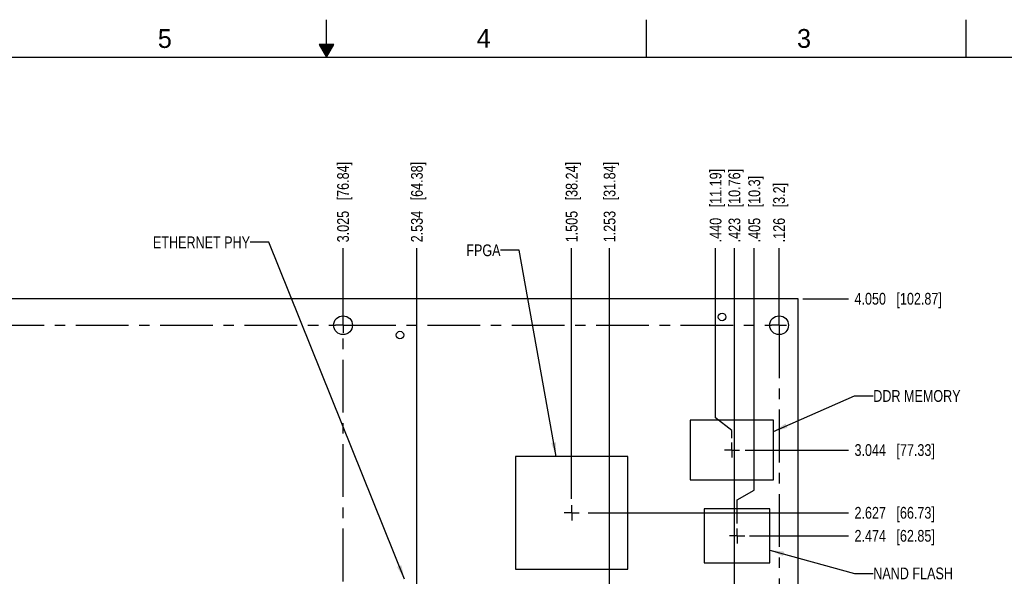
# Model space of a CAD drawing. Header units: inches. Extents: x 0 to 34, y 0 to 22.
# Tile 25 of 26: x 12.9 to 26, y 14.6 to 22. Entities that reach past the tile are written whole.
import ezdxf

# ---------------------------------------------------------------- set-up
doc = ezdxf.new("R2010")
doc.units = ezdxf.units.IN
doc.header["$LTSCALE"] = 1.87
doc.header["$MEASUREMENT"] = 0
doc.linetypes.add('CENTER', pattern=[0.6, 0.375, -0.075, 0.075, -0.075])
doc.layers.get('0').update_dxf_attribs({"linetype": 'CONTINUOUS'})
for name, color, linetype in [('02___PRT_ALL_AXES', 7, 'CONTINUOUS'), ('DETAIL', 7, 'CONTINUOUS'), ('DIMENSIONS', 7, 'CONTINUOUS')]:
    doc.layers.add(name, color=color, linetype=linetype)
doc.styles.get("Standard").update_dxf_attribs({"font": 'txt', "width": 0.8})
doc.styles.add('TEXTSTYLE_2', font='txt')
doc.dimstyles.new('DIMSTYLE_2', dxfattribs={"dimtxt": 0.15625, "dimasz": 0.1875, "dimexe": 0.125, "dimexo": 0.0625, "dimgap": 0.09, "dimtad": 0, "dimtih": 1, "dimtoh": 1, "dimdec": 3, "dimlfac": 0.5, "dimzin": 4, "dimdsep": 46, "dimtxsty": 'STANDARD', "dimblk": '_FILLED', "dimblk1": '_FILLED', "dimblk2": '_FILLED', "dimcen": 0.09, "dimadec": 0, "dimazin": 0, "dimtfac": 1, "dimtdec": 3, "dimtofl": 0, "dimtmove": 0, "dimatfit": 3, "dimldrblk": '_FILLED', "dimfxl": 1, "dimtolj": 1, "dimtzin": 4, "dimarcsym": 0})
doc.dimstyles.get("Standard").update_dxf_attribs({"dimtxt": 0.15625, "dimasz": 0.1875, "dimexe": 0.125, "dimexo": 0.0625, "dimgap": 0.09, "dimtad": 0, "dimtih": 1, "dimtoh": 1, "dimdec": 3, "dimzin": 4, "dimdsep": 46, "dimtxsty": 'STANDARD', "dimblk": '_FILLED', "dimblk1": '_FILLED', "dimblk2": '_FILLED', "dimcen": 0.09, "dimadec": 0, "dimazin": 0, "dimtp": 0.01, "dimtm": 0.01, "dimtfac": 1, "dimtdec": 3, "dimtofl": 0, "dimtmove": 0, "dimatfit": 3, "dimldrblk": '_FILLED', "dimfxl": 1, "dimtolj": 1, "dimtzin": 4, "dimarcsym": 0})

# ---------------------------------------------------------------- blocks, each defined once
blk = doc.blocks.new('*D8')
at = {"layer": 'DIMENSIONS', "color": 2, "linetype": 'CONTINUOUS'}
blk.add_line((22.626, 15.14), (23.943, 15.14), dxfattribs=at)
at = {"layer": 'DIMENSIONS', "color": 2, "linetype": 'CONTINUOUS', "insert": (24.021, 15.218), "char_height": 0.15625, "width": 1.65625, "attachment_point": 1, "line_spacing_factor": 0.9}
blk.add_mtext('2.474{\\Ftxt.shx;\\W1.000000;\\H0.156250; }[62.85]', dxfattribs=at)
blk = doc.blocks.new('_FILLED')
at = {"color": 0, "linetype": 'BYBLOCK'}
blk.add_solid([(0, 0), (-1, 0.167), (-1, -0.167)], dxfattribs=at)
blk = doc.blocks.new('*D9')
at = {"layer": 'DIMENSIONS', "color": 2, "linetype": 'CONTINUOUS'}
blk.add_line((22.566, 16.28), (23.943, 16.28), dxfattribs=at)
at = {"layer": 'DIMENSIONS', "color": 2, "linetype": 'CONTINUOUS', "insert": (24.021, 16.358), "char_height": 0.15625, "width": 1.65625, "attachment_point": 1, "line_spacing_factor": 0.9}
blk.add_mtext('3.044{\\Ftxt.shx;\\W1.000000;\\H0.156250; }[77.33]', dxfattribs=at)
blk = doc.blocks.new('*D10')
at = {"layer": 'DIMENSIONS', "color": 2, "linetype": 'CONTINUOUS'}
blk.add_line((20.479, 15.446), (23.943, 15.446), dxfattribs=at)
at = {"layer": 'DIMENSIONS', "color": 2, "linetype": 'CONTINUOUS', "insert": (24.021, 15.524), "char_height": 0.15625, "width": 1.65625, "attachment_point": 1, "line_spacing_factor": 0.9}
blk.add_mtext('2.627{\\Ftxt.shx;\\W1.000000;\\H0.156250; }[66.73]', dxfattribs=at)
blk = doc.blocks.new('*D12')
at = {"layer": 'DIMENSIONS', "color": 2, "linetype": 'CONTINUOUS'}
blk.add_line((23.333, 18.291), (23.943, 18.291), dxfattribs=at)
at = {"layer": 'DIMENSIONS', "color": 2, "linetype": 'CONTINUOUS', "insert": (24.021, 18.369), "char_height": 0.15625, "width": 1.78125, "attachment_point": 1, "line_spacing_factor": 0.9}
blk.add_mtext('4.050{\\Ftxt.shx;\\W1.000000;\\H0.156250; }[102.87]', dxfattribs=at)
blk = doc.blocks.new('*D22')
at = {"layer": 'DIMENSIONS', "color": 2, "linetype": 'CONTINUOUS'}
blk.add_line((12.057, 16.927), (12.057, 18.963), dxfattribs=at)
at = {"layer": 'DIMENSIONS', "color": 2, "linetype": 'CONTINUOUS', "insert": (11.978, 19.041), "char_height": 0.15625, "width": 1.78125, "attachment_point": 1, "rotation": 90, "line_spacing_factor": 0.9}
blk.add_mtext('5.607{\\Ftxt.shx;\\W1.000000;\\H0.156250; }[142.42]', dxfattribs=at)
blk = doc.blocks.new('*D23')
at = {"layer": 'DIMENSIONS', "color": 2, "linetype": 'CONTINUOUS'}
for p, q in [((11.028, 17.413), (11.028, 18.963)), ((11.403, 16.987), (11.028, 17.413)), ((11.403, 16.927), (11.403, 16.987))]:
    blk.add_line(p, q, dxfattribs=at)
at = {"layer": 'DIMENSIONS', "color": 2, "linetype": 'CONTINUOUS', "insert": (10.95, 19.041), "char_height": 0.15625, "width": 1.78125, "attachment_point": 1, "rotation": 90, "line_spacing_factor": 0.9}
blk.add_mtext('5.934{\\Ftxt.shx;\\W1.000000;\\H0.156250; }[150.73]', dxfattribs=at)
blk = doc.blocks.new('*D24')
at = {"layer": 'DIMENSIONS', "color": 2, "linetype": 'CONTINUOUS'}
for p, q in [((22.174, 16.71), (22.174, 18.963)), ((22.39, 16.539), (22.174, 16.71)), ((22.39, 16.437), (22.39, 16.539))]:
    blk.add_line(p, q, dxfattribs=at)
at = {"layer": 'DIMENSIONS', "color": 2, "linetype": 'CONTINUOUS', "insert": (22.096, 19.041), "char_height": 0.15625, "width": 1.53125, "attachment_point": 1, "rotation": 90, "line_spacing_factor": 0.9}
blk.add_mtext('.440{\\Ftxt.shx;\\W1.000000;\\H0.156250; }[11.19]', dxfattribs=at)
blk = doc.blocks.new('*D25')
at = {"layer": 'DIMENSIONS', "color": 2, "linetype": 'CONTINUOUS'}
blk.add_line((22.424, 14.348), (22.424, 18.963), dxfattribs=at)
at = {"layer": 'DIMENSIONS', "color": 2, "linetype": 'CONTINUOUS', "insert": (22.346, 19.041), "char_height": 0.15625, "width": 1.53125, "attachment_point": 1, "rotation": 90, "line_spacing_factor": 0.9}
blk.add_mtext('.423{\\Ftxt.shx;\\W1.000000;\\H0.156250; }[10.76]', dxfattribs=at)
blk = doc.blocks.new('*D26')
at = {"layer": 'DIMENSIONS', "color": 2, "linetype": 'CONTINUOUS'}
blk.add_line((20.26, 15.633), (20.26, 18.963), dxfattribs=at)
at = {"layer": 'DIMENSIONS', "color": 2, "linetype": 'CONTINUOUS', "insert": (20.182, 19.041), "char_height": 0.15625, "width": 1.65625, "attachment_point": 1, "rotation": 90, "line_spacing_factor": 0.9}
blk.add_mtext('1.505{\\Ftxt.shx;\\W1.000000;\\H0.156250; }[38.24]', dxfattribs=at)
blk = doc.blocks.new('*D27')
at = {"layer": 'DIMENSIONS', "color": 2, "linetype": 'CONTINUOUS'}
blk.add_line((20.764, 13.841), (20.764, 18.963), dxfattribs=at)
at = {"layer": 'DIMENSIONS', "color": 2, "linetype": 'CONTINUOUS', "insert": (20.686, 19.041), "char_height": 0.15625, "width": 1.65625, "attachment_point": 1, "rotation": 90, "line_spacing_factor": 0.9}
blk.add_mtext('1.253{\\Ftxt.shx;\\W1.000000;\\H0.156250; }[31.84]', dxfattribs=at)
blk = doc.blocks.new('*D28')
at = {"layer": 'DIMENSIONS', "color": 2, "linetype": 'CONTINUOUS'}
blk.add_line((18.202, 14.458), (18.202, 18.963), dxfattribs=at)
at = {"layer": 'DIMENSIONS', "color": 2, "linetype": 'CONTINUOUS', "insert": (18.124, 19.041), "char_height": 0.15625, "width": 1.65625, "attachment_point": 1, "rotation": 90, "line_spacing_factor": 0.9}
blk.add_mtext('2.534{\\Ftxt.shx;\\W1.000000;\\H0.156250; }[64.38]', dxfattribs=at)
blk = doc.blocks.new('*D29')
at = {"layer": 'DIMENSIONS', "color": 2, "linetype": 'CONTINUOUS'}
blk.add_line((11.423, 18.001), (11.423, 18.963), dxfattribs=at)
at = {"layer": 'DIMENSIONS', "color": 2, "linetype": 'CONTINUOUS', "insert": (11.344, 19.041), "char_height": 0.15625, "width": 1.78125, "attachment_point": 1, "rotation": 90, "line_spacing_factor": 0.9}
blk.add_mtext('5.924{\\Ftxt.shx;\\W1.000000;\\H0.156250; }[150.47]', dxfattribs=at)
blk = doc.blocks.new('*D30')
at = {"layer": 'DIMENSIONS', "color": 2, "linetype": 'CONTINUOUS'}
blk.add_line((17.221, 18.001), (17.221, 18.963), dxfattribs=at)
at = {"layer": 'DIMENSIONS', "color": 2, "linetype": 'CONTINUOUS', "insert": (17.142, 19.041), "char_height": 0.15625, "width": 1.65625, "attachment_point": 1, "rotation": 90, "line_spacing_factor": 0.9}
blk.add_mtext('3.025{\\Ftxt.shx;\\W1.000000;\\H0.156250; }[76.84]', dxfattribs=at)
blk = doc.blocks.new('*D31')
at = {"layer": 'DIMENSIONS', "color": 2, "linetype": 'CONTINUOUS'}
blk.add_line((23.019, 18.001), (23.019, 18.963), dxfattribs=at)
at = {"layer": 'DIMENSIONS', "color": 2, "linetype": 'CONTINUOUS', "insert": (22.94, 19.041), "char_height": 0.15625, "width": 1.28125, "attachment_point": 1, "rotation": 90, "line_spacing_factor": 0.9}
blk.add_mtext('.126{\\Ftxt.shx;\\W1.000000;\\H0.156250; }[3.2]', dxfattribs=at)
blk = doc.blocks.new('*D33')
at = {"layer": 'DIMENSIONS', "color": 2, "linetype": 'CONTINUOUS'}
for p, q in [((22.689, 15.748), (22.689, 18.963)), ((22.46, 15.618), (22.689, 15.748)), ((22.46, 15.304), (22.46, 15.618))]:
    blk.add_line(p, q, dxfattribs=at)
at = {"layer": 'DIMENSIONS', "color": 2, "linetype": 'CONTINUOUS', "insert": (22.611, 19.041), "char_height": 0.15625, "width": 1.40625, "attachment_point": 1, "rotation": 90, "line_spacing_factor": 0.9}
blk.add_mtext('.405{\\Ftxt.shx;\\W1.000000;\\H0.156250; }[10.3]', dxfattribs=at)

msp = doc.modelspace()

# ---------------------------------------------------------------- linework, layer by layer
at = {"color": 2, "linetype": 'CONTINUOUS'}
for p, q in [((17, 21.5), (17, 22)), ((21.25, 22), (21.25, 21.5)), ((25.5, 22), (25.5, 21.5)), ((16.902, 21.6697), (17, 21.5)), ((17.098, 21.6697), (16.902, 21.6697)), ((16.9076, 21.66), (17.0924, 21.66)), ((16.9134, 21.65), (17.0866, 21.65)), ((16.9192, 21.64), (17.0808, 21.64)), ((16.925, 21.63), (17.0751, 21.63)), ((16.9307, 21.62), (17.0693, 21.62)), ((16.9365, 21.61), (17.0635, 21.61)), ((17, 21.5), (17.098, 21.6697)), ((16.9423, 21.6), (17.0578, 21.6)), ((16.9481, 21.59), (17.052, 21.59)), ((16.9538, 21.58), (17.0462, 21.58)), ((16.9596, 21.57), (17.0404, 21.57)), ((16.9654, 21.56), (17.0347, 21.56)), ((16.9712, 21.55), (17.0289, 21.55)), ((16.9769, 21.54), (17.0231, 21.54)), ((16.9827, 21.53), (17.0173, 21.53)), ((16.9885, 21.52), (17.0116, 21.52)), ((16.9942, 21.51), (17.0058, 21.51))]:
    msp.add_line(p, q, dxfattribs=at)
at = {"color": 7, "linetype": 'CONTINUOUS'}
for p, q in [((23.2709, 18.291), (11.1709, 18.291)), ((23.2709, 10.191), (23.2709, 18.291)), ((22.9451, 16.6773), (21.8348, 16.6773)), ((21.8348, 16.6773), (21.8348, 15.882)), ((22.9451, 15.882), (22.9451, 16.6773)), ((19.5119, 16.1937), (19.5119, 14.6976)), ((21.008, 16.1937), (19.5119, 16.1937)), ((21.008, 14.6976), (21.008, 16.1937)), ((21.8348, 15.882), (22.9451, 15.882)), ((22.897, 15.4979), (22.0229, 15.4979)), ((22.0229, 15.4979), (22.0229, 14.7814)), ((22.897, 14.7814), (22.897, 15.4979)), ((19.5119, 14.6976), (21.008, 14.6976)), ((22.0229, 14.7814), (22.897, 14.7814))]:
    msp.add_line(p, q, dxfattribs=at)
at = {"color": 7, "linetype": 'CONTINUOUS', "const_width": 0.02}
msp.add_lwpolyline([(33.5, 21.5), (0.5, 21.5)], dxfattribs=at)
at = {"color": 7, "linetype": 'CONTINUOUS'}
for centre, radius in [((22.2595, 18.0489), 0.05), ((17.2206, 17.9387), 0.125), ((23.0186, 17.9387), 0.125), ((17.9776, 17.8087), 0.05)]:
    msp.add_circle(centre, radius, dxfattribs=at)
at = {"layer": '02___PRT_ALL_AXES', "color": 7, "linetype": 'CENTER'}
for p, q in [((11.4226, 17.9387), (17.1204, 17.9387)), ((17.2206, 17.9387), (17.1204, 17.9387)), ((17.2206, 17.9745), (17.2206, 18.0389)), ((17.2206, 17.9387), (17.2206, 17.9745)), ((17.2206, 17.9387), (17.2206, 17.8385)), ((17.2206, 17.9387), (22.9184, 17.9387)), ((23.0186, 17.9387), (22.9184, 17.9387)), ((23.0186, 17.9387), (23.0186, 18.0389)), ((23.0186, 17.9387), (23.0247, 17.9387)), ((23.0186, 17.9387), (23.0186, 12.3038)), ((23.0247, 17.9387), (23.1188, 17.9387)), ((17.2206, 12.2907), (17.2206, 17.8385)), ((22.3909, 16.279), (22.3909, 16.3791)), ((22.3909, 16.279), (22.2909, 16.279)), ((22.3909, 16.279), (22.491, 16.279)), ((22.3909, 16.279), (22.3909, 16.179)), ((20.2609, 15.445), (20.2609, 15.5452)), ((20.2609, 15.445), (20.1607, 15.445)), ((20.2609, 15.445), (20.3611, 15.445)), ((20.2609, 15.445), (20.2609, 15.3448)), ((22.4609, 15.139), (22.4609, 15.2392)), ((22.4609, 15.139), (22.3607, 15.139)), ((22.4609, 15.139), (22.5611, 15.139)), ((22.4609, 15.139), (22.4609, 15.0388))]:
    msp.add_line(p, q, dxfattribs=at)

# ---------------------------------------------------------------- texts
at = {"color": 2, "linetype": 'CONTINUOUS', "char_height": 0.25, "width": 0.25, "attachment_point": 1, "line_spacing_factor": 0.9, "style": 'TEXTSTYLE_2'}
for s, insert in [('5', (14.7577, 21.8747)), ('4', (18.9977, 21.8777)), ('3', (23.257, 21.8759))]:
    msp.add_mtext(s, dxfattribs=dict(at, insert=insert))
at = {"layer": 'DETAIL', "color": 2, "linetype": 'CONTINUOUS', "char_height": 0.15625, "line_spacing_factor": 0.9}
for s, insert, width, attachment_point in [('ETHERNET PHY', (15.9836, 19.1192), 1.5, 3), ('FPGA', (19.3143, 19.0132), 0.5, 3), ('DDR MEMORY', (24.2709, 17.077), 1.25, 1), ('NAND FLASH', (24.2709, 14.7187), 1.25, 1)]:
    msp.add_mtext(s, dxfattribs=dict(at, insert=insert, width=width, attachment_point=attachment_point))

# ---------------------------------------------------------------- dimensions: what is measured, and where the dimension line sits
at = {"layer": 'DIMENSIONS', "color": 2, "linetype": 'CONTINUOUS'}
for feature_location, offset, dtype, origin, picture, middle in [((11.4026, 16.9269), (-0.3746, 2.036), 0, (23.2709, 16.8644), '*D23', (11.028, 19.9317)), ((11.4226, 18.0012), (0, 0.9617), 1, (23.2709, 17.9387), '*D29', (11.4226, 19.9317)), ((12.0566, 16.9269), (0, 2.036), 1, (23.2709, 16.8644), '*D22', (12.0566, 19.9317)), ((17.2206, 18.0012), (0, 0.9617), 1, (23.2709, 17.9387), '*D30', (17.2206, 19.8692)), ((18.20195, 14.45764), (0, 4.50528), 1, (23.27091, 14.56302), '*D28', (18.20195, 19.86917)), ((20.25995, 15.63252), (0, 3.3304), 1, (23.27091, 16.19371), '*D26', (20.25995, 19.86917)), ((20.76395, 13.84143), (0, 5.12149), 1, (23.27091, 13.89687), '*D27', (20.76395, 19.86917)), ((22.3899, 16.437), (-0.2163, 2.5259), 0, (23.2709, 16.6773), '*D24', (22.1736, 19.8067)), ((22.42395, 14.34776), (0, 4.61516), 1, (23.27091, 14.46058), '*D25', (22.42395, 19.80667)), ((22.4599, 15.3044), (0.2294, 3.6585), 0, (23.2709, 15.4979), '*D33', (22.6894, 19.7442)), ((23.0186, 18.0012), (0, 0.9617), 1, (23.2709, 17.9387), '*D31', (23.0186, 19.6817)), ((23.3334, 18.291), (0.6094, 0), 0, (23.2709, 10.191), '*D12', (24.9115, 18.291)), ((22.5656, 16.2797), (1.3772, 0), 0, (22.9451, 10.191), '*D9', (24.849, 16.2797)), ((20.4787, 15.4457), (3.4641, 0), 0, (21.008, 10.191), '*D10', (24.849, 15.4457)), ((22.6258, 15.1397), (1.317, 0), 0, (22.897, 10.191), '*D8', (24.849, 15.1397))]:
    dim = msp.add_ordinate_dim(feature_location=feature_location, offset=offset, dtype=dtype, origin=origin, dimstyle='DIMSTYLE_2', override={"dimtad": 1, "dimtih": 0, "dimtoh": 0}, dxfattribs=at)
    dim.commit()
    dim.dimension.update_dxf_attribs({"geometry": picture, "text_midpoint": middle})

# ---------------------------------------------------------------- leaders
at = {"layer": 'DETAIL', "color": 2, "linetype": 'CONTINUOUS'}
for points in [[(18.0375, 14.563), (16.2336, 19.041), (15.9836, 19.041)], [(20.0527, 16.1937), (19.5643, 18.9351), (19.3143, 18.9351)], [(22.9451, 16.5285), (24.0209, 16.9989), (24.2709, 16.9989)], [(22.897, 14.9495), (24.0209, 14.6406), (24.2709, 14.6406)]]:
    msp.add_leader(points, dimstyle='STANDARD', override={"dimtad": 0}, dxfattribs=at)

doc.saveas('drawing.dxf')
